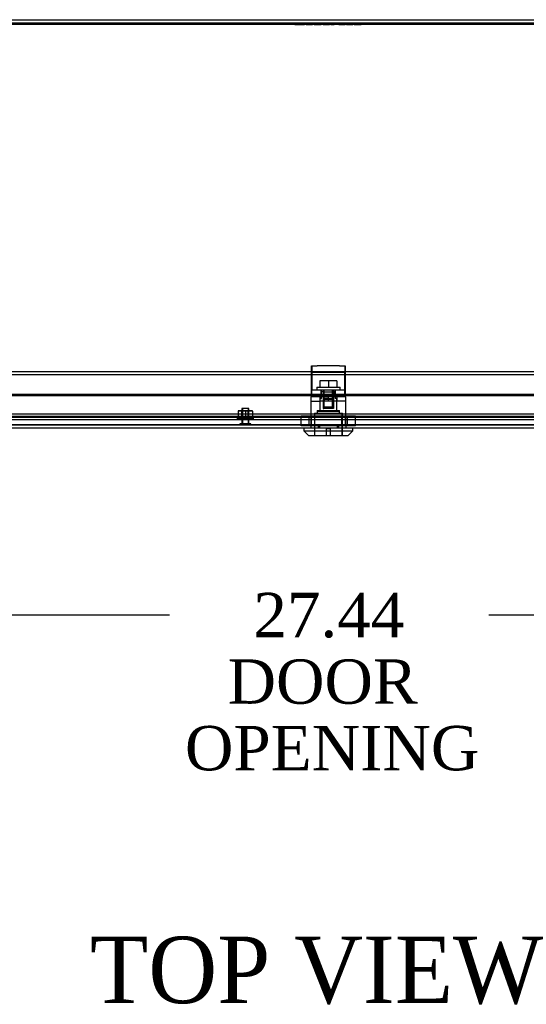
# Model space of a CAD drawing. Header units: inches. Extents: x 1 to 240, y -1 to 159.
# Tile 17 of 25: x 67 to 78, y 121 to 143. Entities that reach past the tile are written whole.
import ezdxf
from ezdxf.enums import TextEntityAlignment as Align
from ezdxf.lldxf.tags import DXFTag

# ---------------------------------------------------------------- set-up
doc = ezdxf.new("R2010")
doc.units = ezdxf.units.IN
doc.header["$MEASUREMENT"] = 0
for name, color, linetype in [('COM70220', 7, 'Continuous'), ('COM70699-8', 7, 'Continuous'), ('COM70702-5', 7, 'Continuous'), ('COM70705-8', 7, 'Continuous'), ('Default', 7, 'Continuous'), ('LOK10031', 7, 'Continuous'), ('LOK10031_CAM', 7, 'Continuous'), ('LOK10031_INSERT', 7, 'Continuous'), ('LOK10031_NUT', 7, 'Continuous'), ('LOK10031_SC', 7, 'Continuous'), ('NTS18118', 7, 'Continuous'), ('QLB20254', 7, 'Continuous'), ('STD26063', 7, 'Continuous')]:
    doc.layers.add(name, color=color, linetype=linetype)
doc.styles.add('SEACAD_Times_New_Roman', font='times.ttf')
tags = doc.linetypes.add('HIDDEN2', pattern=[0.1875, 0.125, -0.0625]).pattern_tags.tags
tags[6:7] = [DXFTag(74, 4), DXFTag(75, 0), DXFTag(340, '0'), DXFTag(46, 0.0), DXFTag(50, 0.0), DXFTag(44, 0.0), DXFTag(45, 0.0)]
tags[4:5] = [DXFTag(74, 4), DXFTag(75, 0), DXFTag(340, '0'), DXFTag(46, 0.0), DXFTag(50, 0.0), DXFTag(44, 0.0), DXFTag(45, 0.0)]
doc.dimstyles.new('HAMMOND_(STH_-_240x160)', dxfattribs={"dimtxt": 1, "dimasz": 1.25, "dimexe": 0.5, "dimexo": 0.5, "dimgap": 0.25, "dimtad": 0, "dimtih": 1, "dimtoh": 1, "dimzin": 0, "dimdsep": 46, "dimtxsty": 'SEACAD_Times_New_Roman', "dimblk1": '_SE_FILLED', "dimblk2": '_SE_FILLED', "dimsah": 1, "dimcen": 0.5, "dimadec": 0, "dimazin": 0, "dimtfac": 0.8, "dimtofl": 0, "dimtmove": 0, "dimatfit": 3, "dimfxl": 1, "dimtolj": 1, "dimtzin": 0, "dimarcsym": 0})

# ---------------------------------------------------------------- blocks, each defined once
blk = doc.blocks.new('SE3')
at = {"layer": 'COM70220', "color": 7, "linetype": 'HIDDEN2'}
for p, q in [((87.417, 134.053), (60.298, 134.053)), ((87.417, 133.807), (60.298, 133.807)), ((87.417, 133.805), (60.298, 133.805)), ((87.417, 133.804), (60.298, 133.804))]:
    blk.add_line(p, q, dxfattribs=at)
at = {"layer": 'COM70699-8', "color": 7, "linetype": 'Continuous'}
for p, q in [((58.965, 142.941), (88.749, 142.941)), ((58.965, 142.869), (88.749, 142.869))]:
    blk.add_line(p, q, dxfattribs=at)
at = {"layer": 'COM70699-8', "color": 7, "linetype": 'HIDDEN2'}
for p, q in [((59.834, 134.056), (87.881, 134.056)), ((59.834, 133.986), (87.881, 133.986)), ((60.048, 134), (87.667, 134)), ((60.048, 133.928), (87.667, 133.928))]:
    blk.add_line(p, q, dxfattribs=at)
at = {"layer": 'COM70702-5', "color": 7, "linetype": 'HIDDEN2'}
for p, q in [((58.929, 142.87), (88.785, 142.87)), ((58.981, 135.013), (88.734, 135.013)), ((59.829, 134.059), (87.885, 134.059)), ((59.829, 133.99), (87.885, 133.99)), ((60.056, 134.003), (87.659, 134.003)), ((60.056, 133.931), (87.659, 133.931))]:
    blk.add_line(p, q, dxfattribs=at)
at = {"layer": 'COM70702-5', "color": 7, "linetype": 'Continuous'}
for p, q in [((58.929, 142.84), (88.785, 142.84)), ((58.981, 134.941), (88.734, 134.941))]:
    blk.add_line(p, q, dxfattribs=at)
at = {"layer": 'COM70705-8', "color": 7, "linetype": 'Continuous'}
for p, q in [((59.714, 134.503), (88, 134.503)), ((59.714, 134.473), (88, 134.473)), ((87.964, 133.731), (59.75, 133.731))]:
    blk.add_line(p, q, dxfattribs=at)
at = {"layer": 'COM70705-8', "color": 7, "linetype": 'HIDDEN2'}
for p, q in [((87.964, 133.803), (59.75, 133.803)), ((73.462, 133.803), (73.462, 133.801)), ((73.659, 133.803), (73.659, 133.731)), ((74.056, 133.803), (74.056, 133.731)), ((74.253, 133.803), (74.253, 133.801))]:
    blk.add_line(p, q, dxfattribs=at)
at = {"layer": 'LOK10031', "color": 7, "linetype": 'HIDDEN2'}
for p, q in [((73.465, 134.441), (73.481, 134.441)), ((73.465, 134.441), (73.465, 133.801)), ((73.465, 134.341), (73.664, 134.341)), ((73.664, 134.441), (73.664, 134.131)), ((73.857, 134.341), (73.664, 134.341)), ((73.737, 134.441), (73.857, 134.441)), ((73.857, 134.341), (73.857, 134.441)), ((74.25, 134.341), (73.857, 134.341)), ((74.051, 134.441), (74.051, 134.341)), ((74.051, 134.131), (74.051, 134.341)), ((74.25, 134.441), (74.231, 134.441)), ((74.25, 134.341), (74.25, 134.441)), ((74.25, 133.801), (74.25, 134.341)), ((73.542, 134.071), (74.172, 134.071)), ((73.542, 134.071), (73.542, 133.571)), ((73.607, 134.131), (74.107, 134.131)), ((73.607, 134.131), (73.607, 134.071)), ((74.107, 134.071), (74.107, 134.131)), ((74.172, 133.571), (74.172, 134.071)), ((73.462, 133.801), (73.462, 133.731)), ((73.462, 133.801), (73.626, 133.801)), ((73.626, 133.801), (73.626, 133.731)), ((73.626, 133.801), (74.088, 133.801)), ((74.088, 133.801), (74.088, 133.731)), ((74.088, 133.801), (74.253, 133.801)), ((74.253, 133.801), (74.253, 133.731))]:
    blk.add_line(p, q, dxfattribs=at)
at = {"layer": 'LOK10031', "color": 7, "linetype": 'Continuous'}
for p, q in [((73.307, 133.731), (73.307, 133.671)), ((73.307, 133.671), (74.407, 133.671)), ((73.307, 133.671), (73.407, 133.571)), ((74.307, 133.571), (74.407, 133.671)), ((74.407, 133.671), (74.407, 133.731)), ((73.407, 133.571), (74.307, 133.571))]:
    blk.add_line(p, q, dxfattribs=at)
at = {"layer": 'LOK10031_CAM', "color": 7, "linetype": 'HIDDEN2'}
for p, q in [((73.481, 134.991), (73.481, 135.141)), ((73.481, 135.141), (73.606, 135.141)), ((73.481, 134.897), (73.481, 134.991)), ((73.606, 134.991), (73.481, 134.991)), ((73.484, 135.141), (73.484, 134.953)), ((73.484, 134.953), (73.484, 134.685)), ((74.106, 135.141), (73.606, 135.141)), ((74.106, 134.991), (73.606, 134.991)), ((74.106, 135.141), (74.231, 135.141)), ((74.231, 134.991), (74.106, 134.991)), ((74.231, 135.141), (74.231, 134.991)), ((74.231, 135.141), (74.234, 135.141)), ((74.231, 134.897), (74.231, 134.991)), ((74.231, 134.991), (74.234, 134.991)), ((74.234, 135.141), (74.234, 134.953)), ((74.234, 134.953), (74.234, 134.685)), ((73.481, 134.628), (73.481, 134.897)), ((74.231, 134.628), (74.231, 134.897)), ((73.481, 134.441), (73.481, 134.628)), ((74.231, 134.591), (73.481, 134.591)), ((73.484, 134.685), (73.484, 134.591)), ((73.484, 134.441), (73.484, 134.591)), ((73.698, 134.441), (73.698, 134.591)), ((73.701, 134.556), (73.701, 134.591)), ((74.013, 134.441), (74.013, 134.591)), ((74.016, 134.441), (74.016, 134.591)), ((74.231, 134.441), (74.231, 134.628)), ((74.234, 134.591), (74.231, 134.591)), ((74.234, 134.685), (74.234, 134.591)), ((74.234, 134.591), (74.234, 134.441)), ((73.737, 134.441), (73.481, 134.441)), ((73.746, 134.411), (73.746, 134.441)), ((73.749, 134.411), (73.749, 134.441)), ((73.936, 134.381), (73.776, 134.381)), ((74.231, 134.441), (73.857, 134.441)), ((73.939, 134.381), (73.936, 134.381)), ((73.966, 134.411), (73.966, 134.441)), ((73.969, 134.411), (73.969, 134.441))]:
    blk.add_line(p, q, dxfattribs=at)
for centre, start, end in [((73.776, 134.411), 180, 270), ((73.779, 134.411), 180, 270), ((73.936, 134.411), 270, 0), ((73.939, 134.411), 270, 0)]:
    blk.add_arc(centre, 0.03, start, end, dxfattribs=at)
at = {"layer": 'LOK10031_INSERT', "color": 7, "linetype": 'HIDDEN2'}
for p, q in [((73.743, 134.556), (73.701, 134.556)), ((73.701, 134.406), (73.701, 134.556)), ((73.739, 134.556), (73.739, 134.181)), ((73.743, 134.556), (73.743, 134.406)), ((73.743, 134.556), (73.972, 134.556)), ((73.759, 134.556), (73.759, 134.181)), ((73.956, 134.181), (73.956, 134.556)), ((74.013, 134.556), (73.972, 134.556)), ((73.972, 134.406), (73.972, 134.556)), ((73.975, 134.556), (73.975, 134.181)), ((73.664, 134.406), (73.701, 134.406)), ((73.664, 134.406), (73.664, 134.116)), ((73.743, 134.406), (73.972, 134.406)), ((74.013, 134.441), (74.013, 134.406)), ((74.051, 134.406), (74.013, 134.406)), ((74.051, 134.116), (74.051, 134.406)), ((73.545, 134.056), (74.17, 134.056)), ((73.545, 134.056), (73.545, 133.571)), ((73.607, 134.116), (74.107, 134.116)), ((73.607, 134.116), (73.607, 134.056)), ((73.739, 134.181), (73.759, 134.181)), ((73.956, 134.181), (73.759, 134.181)), ((73.975, 134.181), (73.956, 134.181)), ((74.107, 134.056), (74.107, 134.116)), ((74.17, 133.571), (74.17, 134.056)), ((73.897, 133.721), (73.817, 133.721)), ((73.817, 133.571), (73.817, 133.721)), ((73.897, 133.721), (73.897, 133.571))]:
    blk.add_line(p, q, dxfattribs=at)
at = {"layer": 'LOK10031_NUT', "color": 7, "linetype": 'HIDDEN2'}
for p, q in [((73.551, 134.003), (73.245, 134.003)), ((73.245, 133.788), (73.245, 134.003)), ((73.424, 133.788), (73.424, 134.003)), ((73.473, 134.003), (73.473, 133.788)), ((74.163, 134.003), (73.551, 134.003)), ((73.551, 133.788), (73.551, 134.003)), ((74.469, 134.003), (74.163, 134.003)), ((74.163, 133.788), (74.163, 134.003)), ((74.241, 133.788), (74.241, 134.003)), ((74.29, 133.788), (74.29, 134.003)), ((74.469, 133.788), (74.469, 134.003)), ((73.551, 133.788), (73.245, 133.788)), ((74.163, 133.788), (73.551, 133.788)), ((74.469, 133.788), (74.163, 133.788))]:
    blk.add_line(p, q, dxfattribs=at)
at = {"layer": 'LOK10031_SC', "color": 7, "linetype": 'HIDDEN2'}
for p, q in [((73.857, 134.798), (73.665, 134.798)), ((73.665, 134.798), (73.665, 134.661)), ((74.05, 134.798), (73.857, 134.798)), ((73.857, 134.798), (73.857, 134.661)), ((74.05, 134.798), (74.05, 134.661)), ((73.595, 134.661), (74.12, 134.661)), ((73.595, 134.661), (73.595, 134.591)), ((73.739, 134.591), (73.739, 134.216)), ((73.739, 134.591), (73.763, 134.591)), ((73.763, 134.216), (73.763, 134.591)), ((73.951, 134.216), (73.951, 134.591)), ((73.975, 134.591), (73.951, 134.591)), ((73.975, 134.216), (73.975, 134.591)), ((74.12, 134.591), (74.12, 134.661)), ((73.739, 134.216), (73.975, 134.216))]:
    blk.add_line(p, q, dxfattribs=at)
at = {"layer": 'NTS18118', "color": 7, "linetype": 'HIDDEN2'}
for p, q in [((71.909, 134.124), (71.829, 134.124)), ((71.829, 134.124), (71.829, 134.117)), ((71.829, 134.117), (71.909, 134.124)), ((71.829, 134.117), (71.829, 133.959)), ((71.906, 133.928), (71.906, 134.124)), ((72.068, 134.124), (71.909, 134.124)), ((71.909, 134.124), (71.988, 134.117)), ((71.923, 134.124), (71.923, 133.928)), ((71.988, 134.117), (72.068, 134.124)), ((71.988, 134.117), (71.988, 133.959)), ((72.053, 133.928), (72.053, 134.124)), ((72.148, 134.124), (72.068, 134.124)), ((72.068, 134.124), (72.148, 134.117)), ((72.07, 133.928), (72.07, 134.124)), ((72.148, 134.117), (72.148, 134.124)), ((72.148, 134.117), (72.148, 133.959)), ((71.804, 133.959), (71.829, 133.959)), ((71.804, 133.959), (71.804, 133.928)), ((71.804, 133.928), (72.172, 133.928)), ((71.829, 133.959), (71.988, 133.959)), ((71.988, 133.959), (72.148, 133.959)), ((72.172, 133.959), (72.148, 133.959)), ((72.172, 133.928), (72.172, 133.959))]:
    blk.add_line(p, q, dxfattribs=at)
at = {"layer": 'QLB20254', "color": 7, "linetype": 'HIDDEN2'}
for p, q in [((72.857, 142.839), (72.857, 142.869)), ((73.232, 142.839), (72.857, 142.839)), ((73.102, 142.84), (73.102, 142.828)), ((73.102, 142.829), (73.32, 142.829)), ((73.133, 142.84), (73.133, 142.828)), ((73.211, 142.829), (73.211, 142.839)), ((73.224, 142.839), (73.211, 142.839)), ((73.219, 142.829), (73.219, 142.839)), ((74.482, 142.839), (73.232, 142.839)), ((73.241, 142.829), (73.241, 142.839)), ((73.262, 142.829), (73.262, 142.839)), ((73.266, 142.829), (73.266, 142.839)), ((73.285, 142.829), (73.285, 142.839)), ((73.289, 142.828), (73.289, 142.84)), ((73.315, 142.829), (73.315, 142.839)), ((73.32, 142.828), (73.32, 142.84)), ((73.324, 142.829), (73.324, 142.839)), ((73.358, 142.829), (73.358, 142.839)), ((73.358, 142.829), (73.389, 142.829)), ((73.389, 142.829), (73.389, 142.839)), ((73.389, 142.829), (73.501, 142.829)), ((73.501, 142.829), (73.501, 142.839)), ((73.535, 142.829), (73.535, 142.839)), ((73.535, 142.829), (73.696, 142.829)), ((73.565, 142.829), (73.565, 142.839)), ((73.665, 142.829), (73.665, 142.839)), ((73.708, 142.829), (73.665, 142.829)), ((73.667, 142.828), (73.667, 142.84)), ((73.676, 142.828), (73.676, 142.84)), ((73.696, 142.828), (73.696, 142.84)), ((73.708, 142.828), (73.708, 142.84)), ((73.734, 142.829), (73.734, 142.839)), ((73.739, 142.829), (73.739, 142.839)), ((73.739, 142.829), (73.884, 142.829)), ((73.767, 142.829), (73.767, 142.839)), ((73.773, 142.829), (73.773, 142.839)), ((73.856, 142.828), (73.856, 142.84)), ((73.884, 142.828), (73.884, 142.84)), ((73.885, 142.829), (73.885, 142.839)), ((73.915, 142.84), (73.915, 142.828)), ((73.915, 142.829), (73.99, 142.829)), ((73.944, 142.84), (73.944, 142.828)), ((73.99, 142.829), (73.99, 142.839)), ((74.064, 142.829), (73.99, 142.829)), ((74.036, 142.828), (74.036, 142.84)), ((74.064, 142.828), (74.064, 142.84)), ((74.088, 142.829), (74.088, 142.839)), ((74.093, 142.829), (74.093, 142.839)), ((74.093, 142.829), (74.239, 142.829)), ((74.122, 142.829), (74.122, 142.839)), ((74.127, 142.829), (74.127, 142.839)), ((74.21, 142.828), (74.21, 142.84)), ((74.239, 142.828), (74.239, 142.84)), ((74.239, 142.829), (74.239, 142.839)), ((74.269, 142.829), (74.269, 142.839)), ((74.269, 142.829), (74.274, 142.829)), ((74.274, 142.829), (74.274, 142.839)), ((74.274, 142.829), (74.296, 142.829)), ((74.296, 142.829), (74.296, 142.839)), ((74.296, 142.829), (74.409, 142.829)), ((74.298, 142.829), (74.298, 142.839)), ((74.3, 142.829), (74.3, 142.839)), ((74.306, 142.829), (74.306, 142.839)), ((74.318, 142.829), (74.318, 142.839)), ((74.39, 142.828), (74.39, 142.84)), ((74.409, 142.829), (74.409, 142.839)), ((74.42, 142.829), (74.414, 142.829)), ((74.42, 142.828), (74.42, 142.84)), ((74.438, 142.829), (74.438, 142.839)), ((74.438, 142.829), (74.541, 142.829)), ((74.465, 142.829), (74.465, 142.839)), ((74.496, 142.839), (74.465, 142.839)), ((74.857, 142.839), (74.482, 142.839)), ((74.536, 142.829), (74.536, 142.839)), ((74.536, 142.829), (74.536, 142.839)), ((74.536, 142.839), (74.536, 142.839)), ((74.541, 142.829), (74.541, 142.839)), ((74.541, 142.829), (74.564, 142.829)), ((74.564, 142.829), (74.564, 142.839)), ((74.564, 142.829), (74.595, 142.829)), ((74.595, 142.829), (74.595, 142.839)), ((74.857, 142.839), (74.857, 142.869))]:
    blk.add_line(p, q, dxfattribs=at)
at = {"layer": 'STD26063', "color": 7, "linetype": 'HIDDEN2'}
for p, q in [((72.07, 134.178), (71.906, 134.178)), ((71.906, 134.178), (71.906, 133.834)), ((71.925, 134.178), (71.925, 133.834)), ((72.051, 134.178), (72.051, 133.834)), ((72.07, 133.834), (72.07, 134.178)), ((72.113, 133.834), (71.863, 133.834)), ((71.863, 133.834), (71.863, 133.803)), ((72.113, 133.803), (72.113, 133.834))]:
    blk.add_line(p, q, dxfattribs=at)
blk = doc.blocks.new('DMBLK643')
at = {"layer": 'Default', "linetype": 'Continuous', "transparency": 16777216}
for points in [[(61.406, 129.315), (61.406, 129.732), (60.156, 129.524)], [(86.344, 129.315), (87.594, 129.524), (86.344, 129.732)]]:
    blk.add_hatch(color=7, dxfattribs=at).paths.add_polyline_path(points)
at = {"layer": 'Default', "color": 7, "linetype": 'Continuous', "transparency": 16777216}
for p, q in [((60.156, 133.526), (60.156, 129.024)), ((87.594, 133.456), (87.594, 129.024)), ((60.156, 129.524), (70.278, 129.524)), ((77.471, 129.524), (87.594, 129.524))]:
    blk.add_line(p, q, dxfattribs=at)
at = {"layer": 'Default', "color": 7, "linetype": 'Continuous', "transparency": 16777216, "style": 'SEACAD_Times_New_Roman'}
for s, p in [('27.44', (72.169, 130.024)), ('DOOR ', (71.588, 128.524)), ('OPENING', (70.628, 127.024))]:
    blk.add_text(s, height=1, dxfattribs=at).set_placement(p, align=Align.TOP_LEFT)
blk = doc.blocks.new('_SE_FILLED')
at = {"color": 0}
blk.add_line((0, 0), (-1, 0), dxfattribs=at)
blk.add_solid([(0, 0), (-1, -0.1665), (-1, 0.1665), (0, 0)], dxfattribs=at)

msp = doc.modelspace()

# ---------------------------------------------------------------- block references
at = {"layer": 'Default'}
msp.add_blockref('SE3', (0, 0), dxfattribs=at)

# ---------------------------------------------------------------- texts
at = {"layer": 'Default', "color": 7, "linetype": 'Continuous', "style": 'SEACAD_Times_New_Roman'}
msp.add_text('TOP VIEW', height=1.5, dxfattribs=at).set_placement((68.489, 122.276), align=Align.TOP_LEFT)

# ---------------------------------------------------------------- dimensions: what is measured, and where the dimension line sits
at = {"layer": 'Default', "color": 7, "linetype": 'Continuous'}
dim = msp.add_linear_dim(base=(60.156, 129.524), p1=(60.156, 134.026), p2=(87.594, 133.956), angle=359.8534, text='\\A1;<>\\PDOOR \\XOPENING', dimstyle='HAMMOND_(STH_-_240x160)', dxfattribs=at)
dim.commit()
dim.dimension.update_dxf_attribs({"geometry": 'DMBLK643', "text_midpoint": (73.875, 129.524), "dimtype": 161})

doc.saveas('drawing.dxf')
